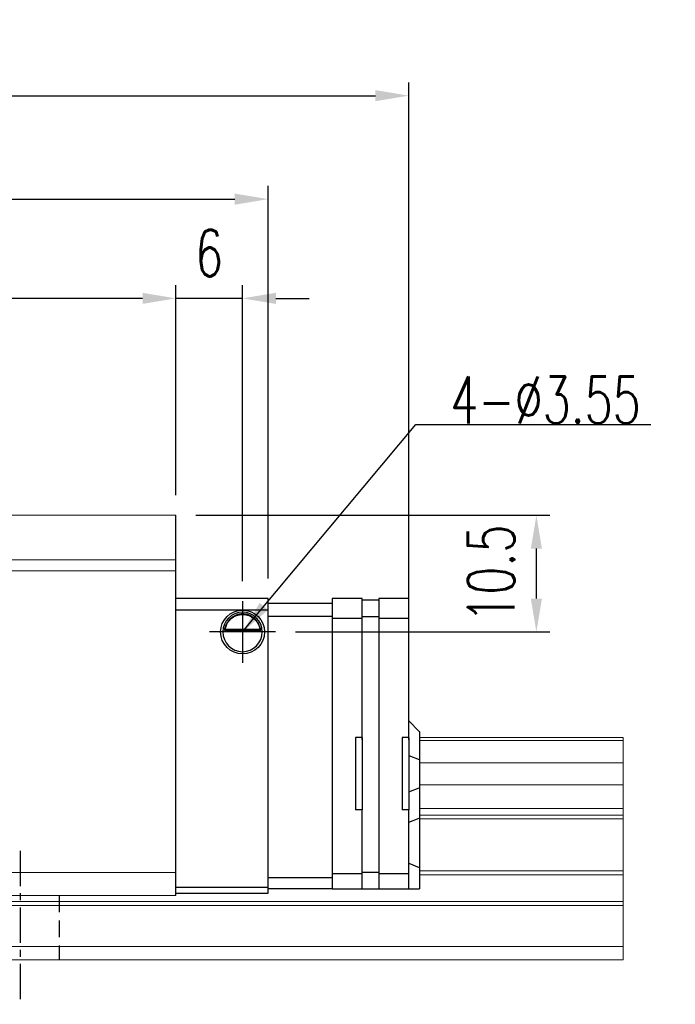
# Model space of a CAD drawing. Header units: millimetres. Extents: x 340 to 659, y 334 to 449.
# Tile 65 of 65: x 600 to 659, y 349 to 437. Entities that reach past the tile are written whole.
import ezdxf

# ---------------------------------------------------------------- set-up
doc = ezdxf.new("R2010")
doc.units = ezdxf.units.MM
doc.header["$PDSIZE"] = -1
doc.linetypes.add('CENTER', pattern=[10.16, 6.35, -1.27, 1.27, -1.27])
doc.linetypes.add('DASHED', pattern=[0.75, 0.5, -0.25])
for name, color, linetype in [('2', 7, 'Continuous'), ('CL', 1, 'CENTER'), ('DIM', 4, 'Continuous'), ('HID', 2, 'DASHED'), ('OUT', 3, 'Continuous')]:
    doc.layers.add(name, color=color, linetype=linetype)
doc.styles.add('DIM-7', font='SIMPLEX.shx', dxfattribs={"width": 0.7, "bigfont": 'chineset.shx'})
doc.dimstyles.new('CNS', dxfattribs={"dimtxt": 3.5, "dimasz": 2.5, "dimexe": 1, "dimexo": 1.5, "dimgap": 0.09, "dimtad": 0, "dimdsep": 46, "dimtxsty": 'DIM-7', "dimcen": 0.09, "dimclrd": 1, "dimclre": 1, "dimclrt": 4, "dimadec": 0, "dimazin": 0, "dimtfac": 1, "dimtix": 1, "dimtmove": 2, "dimatfit": 3, "dimfxl": 1, "dimtvp": 0.971429, "dimtolj": 1, "dimarcsym": 0})

# ---------------------------------------------------------------- blocks, each defined once
blk = doc.blocks.new('*D11')
at = {"layer": 'DEFPOINTS', "color": 0, "transparency": 16777216}
for p in [(525.844, 412.055), (525.844, 392.542), (613.844, 392.542)]:
    blk.add_point(p, dxfattribs=at)
at = {"layer": 'DIM', "color": 7, "lineweight": -2, "transparency": 16777216}
for p, q in [((525.844, 394.342), (525.844, 413.255)), ((613.844, 394.342), (613.844, 413.255)), ((610.844, 412.055), (528.844, 412.055))]:
    blk.add_line(p, q, dxfattribs=at)
at = {"layer": 'DIM', "color": 7, "transparency": 16777216}
for points in [[(528.844, 412.555), (528.844, 411.555), (525.844, 412.055)], [(610.844, 412.555), (610.844, 411.555), (613.844, 412.055)]]:
    blk.add_solid(points, dxfattribs=at)
at = {"layer": 'DIM', "color": 7, "transparency": 16777216, "insert": (569.844, 416.135), "char_height": 4.2, "attachment_point": 5, "style": 'DIM-7'}
blk.add_mtext('\\A1;88', dxfattribs=at)
blk = doc.blocks.new('*D12')
at = {"layer": 'DEFPOINTS', "color": 0, "transparency": 16777216}
for p in [(613.844, 412.055), (613.844, 392.542), (619.845, 384.824)]:
    blk.add_point(p, dxfattribs=at)
at = {"layer": 'DIM', "color": 7, "lineweight": -2, "transparency": 16777216}
for p, q in [((613.844, 394.342), (613.844, 413.255)), ((619.845, 386.624), (619.845, 413.255)), ((610.844, 412.055), (607.844, 412.055)), ((619.845, 412.055), (613.844, 412.055)), ((622.845, 412.055), (625.845, 412.055))]:
    blk.add_line(p, q, dxfattribs=at)
at = {"layer": 'DIM', "color": 7, "transparency": 16777216}
for points in [[(610.844, 412.555), (610.844, 411.555), (613.844, 412.055)], [(622.845, 412.555), (622.845, 411.555), (619.845, 412.055)]]:
    blk.add_solid(points, dxfattribs=at)
at = {"layer": 'DIM', "color": 7, "transparency": 16777216, "insert": (616.844, 416.135), "char_height": 4.2, "attachment_point": 5, "style": 'DIM-7'}
blk.add_mtext('\\A1;6', dxfattribs=at)
blk = doc.blocks.new('*D13')
at = {"layer": 'DEFPOINTS', "color": 0, "transparency": 16777216}
for p in [(613.844, 392.542), (646.281, 392.542), (622.806, 382.042)]:
    blk.add_point(p, dxfattribs=at)
at = {"layer": 'DIM', "color": 7, "lineweight": -2, "transparency": 16777216}
for p, q in [((615.644, 392.542), (647.481, 392.542)), ((646.281, 385.042), (646.281, 389.542)), ((624.606, 382.042), (647.481, 382.042))]:
    blk.add_line(p, q, dxfattribs=at)
at = {"layer": 'DIM', "color": 7, "transparency": 16777216}
for points in [[(645.781, 389.542), (646.781, 389.542), (646.281, 392.542)], [(645.781, 385.042), (646.781, 385.042), (646.281, 382.042)]]:
    blk.add_solid(points, dxfattribs=at)
at = {"layer": 'DIM', "color": 7, "transparency": 16777216, "insert": (642.201, 387.292), "char_height": 4.2, "attachment_point": 5, "rotation": 90, "style": 'DIM-7'}
blk.add_mtext('\\A1;10.5', dxfattribs=at)
blk = doc.blocks.new('*D18')
at = {"layer": 'DEFPOINTS', "color": 0, "transparency": 16777216}
for p in [(622.144, 420.982), (517.544, 385.042), (622.144, 385.042)]:
    blk.add_point(p, dxfattribs=at)
at = {"layer": 'DIM', "color": 7, "lineweight": -2, "transparency": 16777216}
for p, q in [((517.544, 386.842), (517.544, 422.182)), ((622.144, 386.842), (622.144, 422.182)), ((520.544, 420.982), (619.144, 420.982))]:
    blk.add_line(p, q, dxfattribs=at)
at = {"layer": 'DIM', "color": 7, "transparency": 16777216}
for points in [[(520.544, 421.482), (520.544, 420.482), (517.544, 420.982)], [(619.144, 421.482), (619.144, 420.482), (622.144, 420.982)]]:
    blk.add_solid(points, dxfattribs=at)
at = {"layer": 'DIM', "color": 7, "transparency": 16777216, "insert": (569.844, 425.062), "char_height": 4.2, "attachment_point": 5, "style": 'DIM-7'}
blk.add_mtext('\\A1;104.6', dxfattribs=at)
blk = doc.blocks.new('*D75')
at = {"layer": 'DEFPOINTS', "color": 0, "transparency": 16777216}
for p in [(634.794, 430.29), (504.894, 385.042), (634.794, 382.884)]:
    blk.add_point(p, dxfattribs=at)
at = {"layer": 'DIM', "color": 7, "lineweight": -2, "transparency": 16777216}
for p, q in [((504.894, 386.842), (504.894, 431.49)), ((634.794, 384.684), (634.794, 431.49)), ((507.894, 430.29), (631.794, 430.29))]:
    blk.add_line(p, q, dxfattribs=at)
at = {"layer": 'DIM', "color": 7, "transparency": 16777216}
for points in [[(507.894, 430.79), (507.894, 429.79), (504.894, 430.29)], [(631.794, 430.79), (631.794, 429.79), (634.794, 430.29)]]:
    blk.add_solid(points, dxfattribs=at)
at = {"layer": 'DIM', "color": 7, "transparency": 16777216, "insert": (569.844, 434.37), "char_height": 4.2, "attachment_point": 5, "style": 'DIM-7'}
blk.add_mtext('\\A1;129.9', dxfattribs=at)

msp = doc.modelspace()

# ---------------------------------------------------------------- linework, layer by layer
at = {"layer": '2', "color": 0, "linetype": 'Continuous'}
for p, q in [((613.844, 358.342), (613.844, 392.542)), ((622.144, 385.042), (613.844, 385.042)), ((622.144, 358.542), (622.144, 385.042)), ((622.144, 384.642), (627.894, 384.642)), ((630.594, 385.042), (627.894, 385.042)), ((627.894, 385.042), (627.894, 358.942)), ((630.594, 383.238), (630.594, 385.042)), ((630.594, 384.942), (632.094, 384.942)), ((634.794, 385.042), (632.094, 385.042)), ((632.094, 385.042), (632.094, 358.942)), ((634.794, 383.238), (634.794, 385.042)), ((613.844, 384.042), (622.144, 384.042)), ((627.894, 383.442), (622.144, 383.442)), ((627.894, 383.268), (630.594, 383.268)), ((630.594, 383.442), (632.094, 383.442)), ((630.594, 382.884), (630.594, 383.238)), ((630.594, 372.341), (630.594, 382.884)), ((632.094, 383.268), (634.794, 383.268)), ((634.794, 382.884), (634.794, 383.238)), ((634.794, 372.341), (634.794, 382.884)), ((621.619, 382.092), (618.07, 382.092)), ((618.213, 382.225), (621.476, 382.225)), ((618.29, 382.292), (621.4, 382.292)), ((634.794, 374.042), (635.744, 373.092)), ((635.794, 373.042), (635.744, 373.092)), ((635.794, 370.538), (635.794, 373.042)), ((629.994, 372.542), (629.994, 366.042)), ((630.594, 372.542), (629.994, 372.542)), ((630.594, 372.542), (630.594, 366.042)), ((634.194, 372.542), (634.194, 366.042)), ((634.794, 372.542), (634.194, 372.542)), ((634.794, 372.542), (634.794, 366.042)), ((634.794, 370.932), (635.744, 370.557)), ((635.794, 370.538), (635.744, 370.557)), ((635.794, 368.045), (635.794, 370.538)), ((634.794, 367.652), (635.744, 368.026)), ((635.794, 368.045), (635.744, 368.026)), ((635.794, 365.311), (635.794, 368.045)), ((630.594, 366.042), (629.994, 366.042)), ((630.594, 360.499), (630.594, 366.042)), ((634.794, 366.042), (634.194, 366.042)), ((634.794, 360.499), (634.794, 366.042)), ((634.794, 364.917), (635.744, 365.291)), ((635.794, 365.311), (635.744, 365.291)), ((635.794, 360.832), (635.794, 365.311)), ((634.794, 361.246), (635.744, 360.853)), ((635.794, 360.832), (635.744, 360.853)), ((635.794, 358.942), (635.794, 360.832)), ((622.144, 359.942), (627.894, 359.942)), ((627.894, 360.317), (630.594, 360.317)), ((630.594, 360.146), (630.594, 360.499)), ((630.594, 360.442), (632.094, 360.442)), ((630.594, 358.942), (630.594, 360.146)), ((632.094, 360.317), (634.794, 360.317)), ((634.794, 360.146), (634.794, 360.499)), ((634.794, 359.088), (634.794, 360.146)), ((622.144, 359.042), (613.844, 359.042)), ((627.894, 358.942), (622.144, 358.942)), ((627.894, 358.942), (630.594, 358.942)), ((630.594, 358.942), (632.094, 358.942)), ((632.094, 358.942), (634.794, 358.942)), ((634.794, 358.942), (634.794, 359.088)), ((634.794, 358.942), (635.744, 358.942)), ((635.794, 358.942), (635.744, 358.942)), ((613.844, 358.542), (622.144, 358.542))]:
    msp.add_line(p, q, dxfattribs=at)
at = {"layer": '2', "color": 0, "linetype": 'Continuous', "extrusion": (0, 0, -1)}
for radius, start, end in [(1.975, 270, 90), (1.575, 9.1332, 90), (1.975, 90, 270), (1.575, 90, 170.8668)]:
    msp.add_arc((-619.845, 382.042), radius, start, end, dxfattribs=at)
at = {"layer": '2', "color": 0, "linetype": 'Continuous'}
for start, end in [(90, 270), (270, 90)]:
    msp.add_arc((619.845, 382.042), 1.775, start, end, dxfattribs=at)
for points, knots in [([(619.845, 383.673), (619.693, 383.673), (619.541, 383.649), (619.224, 383.553), (619.058, 383.469), (618.788, 383.271), (618.674, 383.16), (618.502, 382.941), (618.435, 382.834), (618.329, 382.62), (618.288, 382.51), (618.239, 382.344), (618.224, 382.281), (618.213, 382.225)], [0, 0, 0, 0, 0.183798, 0.183798, 0.410489, 0.410489, 0.600027, 0.600027, 0.749109, 0.749109, 0.899192, 0.899192, 1, 1, 1, 1]), ([(621.476, 382.225), (621.461, 382.301), (621.438, 382.391), (621.375, 382.58), (621.332, 382.682), (621.227, 382.878), (621.164, 382.974), (620.992, 383.185), (620.873, 383.296), (620.614, 383.477), (620.469, 383.549), (620.167, 383.646), (620.005, 383.673), (619.845, 383.673)], [0, 0, 0, 0, 0.137686, 0.137686, 0.275472, 0.275472, 0.412356, 0.412356, 0.606431, 0.606431, 0.804639, 0.804639, 1, 1, 1, 1])]:
    msp.add_open_spline(points, degree=3, knots=knots, dxfattribs=at)
for points in [[(618.29, 382.292), (618.264, 382.27), (618.238, 382.247), (618.213, 382.225)], [(621.476, 382.225), (621.451, 382.247), (621.425, 382.27), (621.4, 382.292)]]:
    msp.add_open_spline(points, degree=3, dxfattribs=at)
at = {"layer": 'CL', "color": 0, "ltscale": 0.5}
msp.add_line((599.844, 362.342), (599.844, 348.542), dxfattribs=at)
at = {"layer": 'DIM', "color": 0}
for p, q in [((619.845, 384.824), (619.845, 379.259)), ((622.806, 382.042), (616.884, 382.042))]:
    msp.add_line(p, q, dxfattribs=at)
at = {"layer": 'HID', "color": 0, "ltscale": 3}
msp.add_line((603.344, 358.342), (603.344, 352.542), dxfattribs=at)
at = {"layer": 'OUT', "color": 0, "linetype": 'Continuous', "lineweight": 15}
for p, q in [((613.844, 392.542), (525.844, 392.542)), ((613.844, 388.542), (525.844, 388.542)), ((613.844, 387.542), (525.844, 387.542)), ((654.08, 372.542), (635.794, 372.542)), ((654.08, 372.285), (635.794, 372.285)), ((654.08, 372.542), (654.08, 372.285)), ((654.08, 372.285), (654.08, 370.576)), ((654.08, 370.576), (654.08, 370.281)), ((654.08, 370.281), (635.794, 370.281)), ((654.08, 370.281), (654.08, 368.301)), ((654.08, 368.301), (635.794, 368.301)), ((654.08, 368.301), (654.08, 368.006)), ((654.08, 368.006), (654.08, 366.326)), ((654.08, 366.162), (635.794, 366.162)), ((654.08, 366.326), (654.08, 366.162)), ((654.08, 366.162), (654.08, 365.568)), ((654.08, 365.568), (635.794, 365.568)), ((654.08, 365.214), (635.794, 365.214)), ((654.08, 365.568), (654.08, 365.214)), ((654.08, 365.214), (654.08, 360.549)), ((654.08, 360.549), (635.794, 360.549)), ((654.08, 360.549), (654.08, 360.195)), ((613.844, 360.392), (525.844, 360.392)), ((654.08, 360.195), (635.794, 360.195)), ((654.08, 360.195), (654.08, 357.788)), ((613.844, 358.342), (525.844, 358.342)), ((625.844, 357.434), (497.718, 357.434)), ((654.08, 357.788), (497.772, 357.788)), ((654.08, 357.434), (625.844, 357.434)), ((654.08, 357.788), (654.08, 357.435)), ((654.08, 357.434), (654.08, 353.742)), ((654.08, 353.742), (496.595, 353.742)), ((654.08, 353.742), (654.08, 352.542)), ((625.844, 352.542), (459.844, 352.542)), ((654.08, 352.542), (625.844, 352.542))]:
    msp.add_line(p, q, dxfattribs=at)

# ---------------------------------------------------------------- texts
at = {"layer": 'DIM', "color": 0, "insert": (638.53, 400.81), "char_height": 4.2, "attachment_point": 7, "style": 'DIM-7'}
msp.add_mtext('\\A1;4-%%C3.55', dxfattribs=at)

# ---------------------------------------------------------------- dimensions: what is measured, and where the dimension line sits
at = {"layer": 'DIM', "color": 0}
for base, p1, p2, angle, picture, middle in [((634.794, 430.29), (504.894, 385.042), (634.794, 382.884), 180, '*D75', (569.844, 434.37)), ((646.281, 392.542), (622.806, 382.042), (613.844, 392.542), 90, '*D13', (642.201, 387.292))]:
    dim = msp.add_linear_dim(base=base, p1=p1, p2=p2, angle=angle, dimstyle='CNS', override={"dimscale": 1.2, "dimclrd": 7, "dimclre": 7, "dimclrt": 7}, dxfattribs=at)
    dim.commit()
    dim.dimension.update_dxf_attribs({"geometry": picture, "text_midpoint": middle})
for base, p1, p2, picture, middle in [((622.144, 420.982), (517.544, 385.042), (622.144, 385.042), '*D18', (569.844, 425.062)), ((525.844, 412.055), (613.844, 392.542), (525.844, 392.542), '*D11', (569.844, 416.135)), ((613.844, 412.055), (619.845, 384.824), (613.844, 392.542), '*D12', (616.844, 416.135))]:
    dim = msp.add_linear_dim(base=base, p1=p1, p2=p2, dimstyle='CNS', override={"dimscale": 1.2, "dimclrd": 7, "dimclre": 7, "dimclrt": 7}, dxfattribs=at)
    dim.commit()
    dim.dimension.update_dxf_attribs({"geometry": picture, "text_midpoint": middle})

# ---------------------------------------------------------------- leaders
at = {"layer": 'DIM', "color": 0, "annotation_type": 0, "has_hookline": 1, "hookline_direction": 0, "text_width": 18.06}
msp.add_leader([(619.845, 382.042), (635.422, 400.702), (638.422, 400.702)], dimstyle='CNS', override={"dimscale": 1.2, "dimgap": 0.09, "dimtad": 1, "dimclrd": 7, "dimclre": 4}, dxfattribs=at)

doc.saveas('drawing.dxf')
